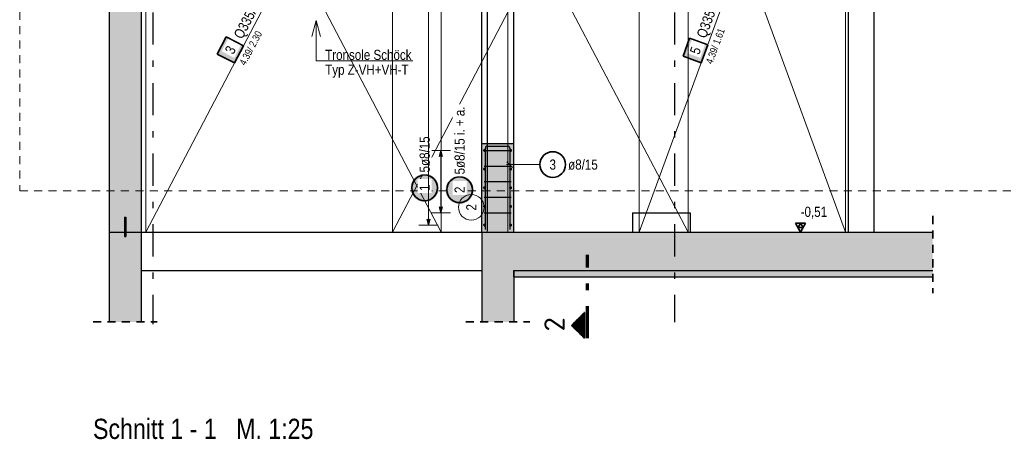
# Model space of a CAD drawing. Header units: millimetres. Extents: x -47 to 138, y -47 to 66.
# Tile 9 of 20: x 15.52 to 30.85, y 22.93 to 29.47. Entities that reach past the tile are written whole.
import ezdxf
from ezdxf.enums import TextEntityAlignment as Align

# ---------------------------------------------------------------- set-up
doc = ezdxf.new("R2010")
doc.units = ezdxf.units.MM
doc.linetypes.add('DASHDOTX2', pattern=[2, 1, -0.5, 0, -0.5])
doc.linetypes.add('HIDDEN', pattern=[0.375, 0.25, -0.125])
doc.layers.add('nplo Bewehrung', color=7, linetype='Continuous', lineweight=20)
doc.layers.add('Schraffuren', color=7, linetype='Continuous', lineweight=20)
doc.styles.add('Arial Narrow', font='ARIALN.TTF')
doc.styles.add('isocp', font='isocp', dxfattribs={"width": 1.1})

msp = doc.modelspace()

# ---------------------------------------------------------------- hatches: boundary and pattern name
at = {"lineweight": 18, "true_color": 0xffffff}
msp.add_hatch(color=7, dxfattribs=at).paths.add_polyline_path([(18.738944, 29.199044), (18.599719, 28.933306), (18.865457, 28.794081), (19.004682, 29.059819)])
at = {"lineweight": 35, "true_color": 0xffffff}
msp.add_hatch(color=7, dxfattribs=at).paths.add_polyline_path([(25.949713, 29.178856), (25.8467, 28.897097), (26.128459, 28.794084), (26.231472, 29.075844)])
at = {"lineweight": 25, "true_color": 0xffffff}
msp.add_hatch(color=7, dxfattribs=at).paths.add_polyline_path([(22.046666, 26.848595), (22.046532, 26.856273), (22.04613, 26.863941), (22.045461, 26.871591), (22.044525, 26.879213), (22.043323, 26.886798), (22.041858, 26.894336), (22.040131, 26.901818), (22.038143, 26.909235), (22.035898, 26.916579), (22.033398, 26.923839), (22.030646, 26.931008), (22.027646, 26.938077), (22.0244, 26.945037), (22.020914, 26.951879), (22.017191, 26.958595), (22.013236, 26.965177), (22.009054, 26.971617), (22.004649, 26.977908), (22.000028, 26.98404), (21.995196, 26.990008), (21.990158, 26.995804), (21.98492, 27.00142), (21.979491, 27.00685), (21.973874, 27.012087), (21.968079, 27.017125), (21.962111, 27.021957), (21.955978, 27.026579), (21.949688, 27.030983), (21.943248, 27.035166), (21.936666, 27.039121), (21.929949, 27.042843), (21.923107, 27.04633), (21.916148, 27.049575), (21.909079, 27.052575), (21.90191, 27.055327), (21.894649, 27.057827), (21.887306, 27.060073), (21.879889, 27.06206), (21.872406, 27.063787), (21.864868, 27.065253), (21.857284, 27.066454), (21.849662, 27.06739), (21.842012, 27.068059), (21.834344, 27.068461), (21.826666, 27.068595), (21.818988, 27.068461), (21.811319, 27.068059), (21.803669, 27.06739), (21.796048, 27.066454), (21.788463, 27.065253), (21.780925, 27.063787), (21.773443, 27.06206), (21.766026, 27.060073), (21.758682, 27.057827), (21.751421, 27.055327), (21.744252, 27.052575), (21.737184, 27.049575), (21.730224, 27.04633), (21.723382, 27.042843), (21.716666, 27.039121), (21.710084, 27.035166), (21.703643, 27.030983), (21.697353, 27.026579), (21.69122, 27.021957), (21.685252, 27.017125), (21.679457, 27.012087), (21.673841, 27.00685), (21.668411, 27.00142), (21.663174, 26.995804), (21.658136, 26.990008), (21.653303, 26.98404), (21.648682, 26.977908), (21.644277, 26.971617), (21.640095, 26.965177), (21.63614, 26.958595), (21.632417, 26.951879), (21.628931, 26.945037), (21.625686, 26.938077), (21.622685, 26.931008), (21.619933, 26.923839), (21.617433, 26.916579), (21.615188, 26.909235), (21.613201, 26.901818), (21.611473, 26.894336), (21.610008, 26.886798), (21.608807, 26.879213), (21.607871, 26.871591), (21.607202, 26.863941), (21.6068, 26.856273), (21.606666, 26.848595), (21.6068, 26.840917), (21.607202, 26.833249), (21.607871, 26.825599), (21.608807, 26.817977), (21.610008, 26.810392), (21.611473, 26.802854), (21.613201, 26.795372), (21.615188, 26.787955), (21.617433, 26.780611), (21.619933, 26.773351), (21.622685, 26.766181), (21.625686, 26.759113), (21.628931, 26.752153), (21.632417, 26.745311), (21.63614, 26.738595), (21.640095, 26.732013), (21.644277, 26.725572), (21.648682, 26.719282), (21.653303, 26.713149), (21.658136, 26.707182), (21.663174, 26.701386), (21.668411, 26.69577), (21.673841, 26.69034), (21.679457, 26.685103), (21.685252, 26.680065), (21.69122, 26.675233), (21.697353, 26.670611), (21.703643, 26.666207), (21.710084, 26.662024), (21.716666, 26.658069), (21.723382, 26.654346), (21.730224, 26.65086), (21.737184, 26.647615), (21.744252, 26.644614), (21.751421, 26.641863), (21.758682, 26.639362), (21.766026, 26.637117), (21.773443, 26.63513), (21.780925, 26.633402), (21.788463, 26.631937), (21.796048, 26.630736), (21.803669, 26.6298), (21.811319, 26.629131), (21.818988, 26.628729), (21.826666, 26.628595), (21.834344, 26.628729), (21.842012, 26.629131), (21.849662, 26.6298), (21.857284, 26.630736), (21.864868, 26.631937), (21.872406, 26.633402), (21.879889, 26.63513), (21.887306, 26.637117), (21.894649, 26.639362), (21.90191, 26.641863), (21.909079, 26.644614), (21.916148, 26.647615), (21.923107, 26.65086), (21.929949, 26.654346), (21.936666, 26.658069), (21.943248, 26.662024), (21.949688, 26.666207), (21.955978, 26.670611), (21.962111, 26.675233), (21.968079, 26.680065), (21.973874, 26.685103), (21.979491, 26.69034), (21.98492, 26.69577), (21.990158, 26.701386), (21.995196, 26.707182), (22.000028, 26.713149), (22.004649, 26.719282), (22.009054, 26.725572), (22.013236, 26.732013), (22.017191, 26.738595), (22.020914, 26.745311), (22.0244, 26.752153), (22.027646, 26.759113), (22.030646, 26.766181), (22.033398, 26.773351), (22.035898, 26.780611), (22.038143, 26.787955), (22.040131, 26.795372), (22.041858, 26.802854), (22.043323, 26.810392), (22.044525, 26.817977), (22.045461, 26.825599), (22.04613, 26.833249)])
at = {"lineweight": 50, "true_color": 0xffffff}
msp.add_hatch(color=7, dxfattribs=at).paths.add_polyline_path([(22.590523, 26.817842), (22.590389, 26.82552), (22.589987, 26.833189), (22.589318, 26.840838), (22.588382, 26.84846), (22.587181, 26.856045), (22.585716, 26.863583), (22.583988, 26.871065), (22.582001, 26.878482), (22.579756, 26.885826), (22.577256, 26.893087), (22.574504, 26.900256), (22.571503, 26.907324), (22.568258, 26.914284), (22.564772, 26.921126), (22.561049, 26.927842), (22.557094, 26.934424), (22.552912, 26.940865), (22.548507, 26.947155), (22.543886, 26.953288), (22.539053, 26.959255), (22.534015, 26.965051), (22.528778, 26.970667), (22.523348, 26.976097), (22.517732, 26.981334), (22.511937, 26.986372), (22.505969, 26.991205), (22.499836, 26.995826), (22.493546, 27.00023), (22.487106, 27.004413), (22.480523, 27.008368), (22.473807, 27.012091), (22.466965, 27.015577), (22.460005, 27.018822), (22.452937, 27.021823), (22.445768, 27.024575), (22.438507, 27.027075), (22.431164, 27.02932), (22.423746, 27.031307), (22.416264, 27.033035), (22.408726, 27.0345), (22.401141, 27.035701), (22.39352, 27.036637), (22.38587, 27.037306), (22.378201, 27.037708), (22.370523, 27.037842), (22.362845, 27.037708), (22.355177, 27.037306), (22.347527, 27.036637), (22.339905, 27.035701), (22.332321, 27.0345), (22.324783, 27.033035), (22.317301, 27.031307), (22.309883, 27.02932), (22.30254, 27.027075), (22.295279, 27.024575), (22.28811, 27.021823), (22.281041, 27.018822), (22.274082, 27.015577), (22.26724, 27.012091), (22.260523, 27.008368), (22.253941, 27.004413), (22.247501, 27.00023), (22.241211, 26.995826), (22.235078, 26.991205), (22.22911, 26.986372), (22.223315, 26.981334), (22.217698, 26.976097), (22.212269, 26.970667), (22.207031, 26.965051), (22.201994, 26.959255), (22.197161, 26.953288), (22.19254, 26.947155), (22.188135, 26.940865), (22.183953, 26.934424), (22.179998, 26.927842), (22.176275, 26.921126), (22.172789, 26.914284), (22.169543, 26.907324), (22.166543, 26.900256), (22.163791, 26.893087), (22.161291, 26.885826), (22.159046, 26.878482), (22.157058, 26.871065), (22.155331, 26.863583), (22.153866, 26.856045), (22.152664, 26.84846), (22.151729, 26.840838), (22.151059, 26.833189), (22.150657, 26.82552), (22.150523, 26.817842), (22.150657, 26.810164), (22.151059, 26.802496), (22.151729, 26.794846), (22.152664, 26.787224), (22.153866, 26.77964), (22.155331, 26.772102), (22.157058, 26.764619), (22.159046, 26.757202), (22.161291, 26.749858), (22.163791, 26.742598), (22.166543, 26.735429), (22.169543, 26.72836), (22.172789, 26.7214), (22.176275, 26.714558), (22.179998, 26.707842), (22.183953, 26.70126), (22.188135, 26.69482), (22.19254, 26.688529), (22.197161, 26.682397), (22.201994, 26.676429), (22.207031, 26.670633), (22.212269, 26.665017), (22.217698, 26.659587), (22.223315, 26.65435), (22.22911, 26.649312), (22.235078, 26.64448), (22.241211, 26.639858), (22.247501, 26.635454), (22.253941, 26.631272), (22.260523, 26.627317), (22.26724, 26.623594), (22.274082, 26.620107), (22.281041, 26.616862), (22.28811, 26.613862), (22.295279, 26.61111), (22.30254, 26.60861), (22.309883, 26.606365), (22.317301, 26.604377), (22.324783, 26.60265), (22.332321, 26.601184), (22.339905, 26.599983), (22.347527, 26.599047), (22.355177, 26.598378), (22.362845, 26.597976), (22.370523, 26.597842), (22.378201, 26.597976), (22.38587, 26.598378), (22.39352, 26.599047), (22.401141, 26.599983), (22.408726, 26.601184), (22.416264, 26.60265), (22.423746, 26.604377), (22.431164, 26.606365), (22.438507, 26.60861), (22.445768, 26.61111), (22.452937, 26.613862), (22.460005, 26.616862), (22.466965, 26.620107), (22.473807, 26.623594), (22.480523, 26.627317), (22.487106, 26.631272), (22.493546, 26.635454), (22.499836, 26.639858), (22.505969, 26.64448), (22.511937, 26.649312), (22.517732, 26.65435), (22.523348, 26.659587), (22.528778, 26.665017), (22.534015, 26.670633), (22.539053, 26.676429), (22.543886, 26.682397), (22.548507, 26.688529), (22.552912, 26.69482), (22.557094, 26.70126), (22.561049, 26.707842), (22.564772, 26.714558), (22.568258, 26.7214), (22.571503, 26.72836), (22.574504, 26.735429), (22.577256, 26.742598), (22.579756, 26.749858), (22.582001, 26.757202), (22.583988, 26.764619), (22.585716, 26.772102), (22.587181, 26.77964), (22.588382, 26.787224), (22.589318, 26.794846), (22.589987, 26.802496)])
at = {"lineweight": 25, "true_color": 0xcef2bf}
for points in [[(16.915462, 25.56008), (17.415455, 25.560082), (17.415455, 26.160082), (16.915462, 26.160082)], [(22.715462, 25.56008), (29.731967, 25.56008), (29.731967, 26.16008), (22.715462, 26.16008)], [(16.915462, 24.760082), (17.415462, 24.760082), (17.415462, 25.56008), (16.915462, 25.56008)], [(22.715462, 24.760082), (23.215462, 24.760082), (23.215462, 25.56008), (22.715462, 25.56008)]]:
    msp.add_hatch(color=254, dxfattribs=at).paths.add_polyline_path(points)
at = {"lineweight": 50}
h = msp.add_hatch(dxfattribs=at)
h.set_pattern_fill('Mau', color=4, scale=0.01, angle=-180, style=0, pattern_type=2)
h.set_pattern_definition([(-180, (0, 0), (2e-18, -0.02), [])])
h.paths.add_polyline_path([(24.311501, 24.906776), (24.111501, 24.706776), (24.311501, 24.506776)])
at = {"layer": 'Schraffuren', "lineweight": 25, "true_color": 0xd7ffd7}
for points in [[(16.915455, 26.160082), (17.415455, 26.160082), (17.415449, 34.960082), (16.915449, 34.960082)], [(22.71071, 26.160082), (23.21071, 26.160082), (23.21071, 27.540082), (22.71071, 27.540082)]]:
    msp.add_hatch(color=254, dxfattribs=at).paths.add_polyline_path(points)
at = {"layer": 'Schraffuren', "lineweight": 25, "true_color": 0xff0000}
msp.add_hatch(color=1, dxfattribs=at).paths.add_polyline_path([(17.155462, 26.09008), (17.175462, 26.09008), (17.175462, 26.39008), (17.155462, 26.39008)])
at = {"layer": 'Schraffuren', "lineweight": 25, "true_color": 0xeaffea}
msp.add_hatch(color=7, dxfattribs=at).paths.add_polyline_path([(23.21071, 25.460082), (29.731967, 25.460082), (29.731967, 25.560082), (23.21071, 25.560082)])

# ---------------------------------------------------------------- linework, layer by layer
at = {"color": 3, "linetype": 'DASHDOTX2', "lineweight": 25, "ltscale": 0.5}
for p, q in [((17.595448, 38.381043), (17.595448, 24.724506)), ((25.715448, 38.381043), (25.715448, 24.753787))]:
    msp.add_line(p, q, dxfattribs=at)
at = {"color": 9, "linetype": 'HIDDEN', "lineweight": 0, "ltscale": 0.5}
for p, q in [((15.524398, 35.216646), (15.524398, 26.803692)), ((15.524398, 26.803692), (38.73886, 26.803692))]:
    msp.add_line(p, q, dxfattribs=at)
at = {"color": 9, "linetype": 'Continuous', "lineweight": 0, "ltscale": 0.5}
for p, q in [((17.485455, 34.94008), (17.485455, 26.160084)), ((21.325455, 34.940089), (21.325455, 26.160091)), ((22.085452, 26.160084), (22.085452, 34.94008)), ((25.165456, 34.94008), (25.165456, 26.160084)), ((28.375465, 26.160084), (28.375465, 34.94008)), ((17.485455, 26.160084), (22.085452, 26.160084)), ((17.485455, 26.160084), (17.485455, 26.160084)), ((21.325455, 26.160091), (25.925453, 26.160091)), ((25.165456, 26.160084), (28.375465, 26.160084)), ((25.165456, 26.160084), (25.165456, 26.160084))]:
    msp.add_line(p, q, dxfattribs=at)
at = {"color": 7, "linetype": 'Continuous', "lineweight": 18, "ltscale": 0.5}
for p, q in [((17.485458, 34.94008), (17.485458, 26.160082)), ((22.085455, 34.94008), (17.485458, 26.160082)), ((21.325455, 34.940093), (21.325455, 26.160095)), ((21.325455, 26.160095), (25.925453, 34.940093)), ((22.085455, 26.160082), (22.085455, 34.94008)), ((25.165457, 34.940082), (25.165457, 26.160085)), ((28.375465, 34.940082), (25.165457, 26.160085)), ((25.925453, 26.160095), (25.925453, 34.940093)), ((28.375465, 26.160085), (28.375465, 34.940082)), ((17.485458, 26.160082), (22.085455, 26.160082)), ((21.325455, 26.160095), (25.925453, 26.160095)), ((22.085455, 26.160082), (22.085455, 26.160082)), ((25.165457, 26.160085), (28.375465, 26.160085)), ((25.165457, 26.160085), (25.165457, 26.160085))]:
    msp.add_line(p, q, dxfattribs=at)
at = {"color": 3, "linetype": 'Continuous', "lineweight": 25}
for p, q in [((22.71071, 31.560082), (22.71071, 27.540082)), ((23.21071, 31.560082), (23.21071, 27.540082)), ((28.415496, 30.580082), (28.415496, 26.160082)), ((28.815496, 30.580082), (28.815496, 26.160082)), ((25.05942, 26.460082), (25.959421, 26.460082)), ((25.05942, 26.460082), (25.05942, 26.160082)), ((25.959421, 26.460082), (25.959421, 26.160082)), ((17.415455, 26.160082), (22.71071, 26.160082)), ((17.415455, 25.560082), (22.715462, 25.560082))]:
    msp.add_line(p, q, dxfattribs=at)
at = {"color": 5, "linetype": 'Continuous', "lineweight": 18}
for p, q in [((20.070189, 29.205951), (20.137176, 29.455951)), ((20.137176, 28.829361), (20.137176, 29.455951)), ((20.137176, 29.455951), (20.204164, 29.205951)), ((20.137176, 28.829361), (21.640042, 28.829361))]:
    msp.add_line(p, q, dxfattribs=at)
at = {"color": 2, "linetype": 'Continuous', "lineweight": 35, "ltscale": 0.5}
for p, q in [((18.738944, 29.199044), (18.599719, 28.933306)), ((19.004682, 29.059819), (18.738944, 29.199044)), ((25.949713, 29.178856), (25.8467, 28.897097)), ((26.231472, 29.075844), (25.949713, 29.178856)), ((18.865457, 28.794081), (19.004682, 29.059819)), ((26.128459, 28.794084), (26.231472, 29.075844)), ((18.599719, 28.933306), (18.865457, 28.794081)), ((25.8467, 28.897097), (26.128459, 28.794084)), ((27.755416, 26.296475), (27.597916, 26.296475)), ((27.597916, 26.296475), (27.676666, 26.16008)), ((27.676666, 26.296475), (27.637291, 26.228277)), ((27.637291, 26.228277), (27.716041, 26.228277)), ((27.676666, 26.16008), (27.755416, 26.296475)), ((27.716041, 26.228277), (27.676666, 26.296475))]:
    msp.add_line(p, q, dxfattribs=at)
at = {"color": 5, "linetype": 'Continuous', "lineweight": 18, "ltscale": 0.5}
for p, q in [((22.226666, 27.432083), (21.926666, 27.432083)), ((22.076666, 26.458082), (22.076666, 27.432083)), ((23.619106, 27.211148), (23.10071, 27.211148)), ((21.926666, 26.458082), (22.226666, 26.458082)), ((21.737731, 26.2681), (22.037731, 26.2681))]:
    msp.add_line(p, q, dxfattribs=at)
at = {"color": 3, "linetype": 'Continuous', "lineweight": 25, "ltscale": 0.5}
for p, q in [((22.076666, 27.432083), (22.049871, 27.332083)), ((22.103461, 27.332083), (22.076666, 27.432083)), ((22.75071, 27.432083), (23.17071, 27.432083)), ((22.77071, 26.200082), (22.77071, 27.468082)), ((22.80271, 27.500082), (23.11871, 27.500082)), ((23.15071, 27.468082), (23.15071, 26.200082)), ((22.75071, 27.188583), (23.17071, 27.188583)), ((23.106516, 27.255343), (23.194904, 27.166954)), ((22.75071, 26.945083), (23.17071, 26.945083)), ((22.75071, 26.701582), (23.17071, 26.701582)), ((22.049871, 26.558082), (22.076666, 26.458082)), ((22.076666, 26.458082), (22.103461, 26.558082)), ((21.860936, 26.3681), (21.887731, 26.2681)), ((21.887731, 26.2681), (21.914526, 26.3681)), ((22.75071, 26.458082), (23.17071, 26.458082)), ((27.597916, 26.16008), (28.083016, 26.16008))]:
    msp.add_line(p, q, dxfattribs=at)
at = {"color": 2, "linetype": 'HIDDEN', "lineweight": 35, "ltscale": 0.5}
for p, q in [((29.731967, 26.41008), (29.731967, 25.210082)), ((16.665462, 24.760082), (17.665462, 24.760082)), ((22.465462, 24.760082), (23.465462, 24.760082))]:
    msp.add_line(p, q, dxfattribs=at)
at = {"color": 1, "linetype": 'DASHDOTX2', "lineweight": 70, "ltscale": 0.5}
msp.add_line((24.361501, 24.506776), (24.361501, 25.806776), dxfattribs=at)
at = {"color": 2, "linetype": 'Continuous', "lineweight": 35}
for p, q in [((24.111501, 24.706776), (24.311501, 24.906776)), ((24.311501, 24.506776), (24.311501, 24.906776)), ((24.311501, 24.506776), (24.111501, 24.706776))]:
    msp.add_line(p, q, dxfattribs=at)
at = {"color": 4, "linetype": 'Continuous', "lineweight": 50, "ltscale": 0.5}
for centre, radius in [((22.75871, 27.432081), 0.008), ((22.75871, 27.432081), 0.008), ((22.75871, 27.432081), 0.0072), ((22.75871, 27.432081), 0.0056), ((22.75871, 27.432081), 0.004), ((22.75871, 27.432081), 0.0024), ((22.75871, 27.432081), 0.0008), ((23.16271, 27.432082), 0.008), ((23.16271, 27.432082), 0.008), ((23.16271, 27.432082), 0.0072), ((23.16271, 27.432082), 0.0056), ((23.16271, 27.432082), 0.004), ((23.16271, 27.432082), 0.0024), ((23.16271, 27.432082), 0.0008), ((22.75871, 27.141081), 0.008), ((22.75871, 27.141081), 0.008), ((22.75871, 27.141081), 0.0072), ((22.75871, 27.141081), 0.0056), ((22.75871, 27.141081), 0.004), ((22.75871, 27.141081), 0.0024), ((22.75871, 27.141081), 0.0008), ((23.16271, 27.141082), 0.008), ((23.16271, 27.141082), 0.008), ((23.16271, 27.141082), 0.0072), ((23.16271, 27.141082), 0.0056), ((23.16271, 27.141082), 0.004), ((23.16271, 27.141082), 0.0024), ((23.16271, 27.141082), 0.0008), ((22.75871, 26.850081), 0.008), ((22.75871, 26.850081), 0.008), ((22.75871, 26.850081), 0.0072), ((22.75871, 26.850081), 0.0056), ((22.75871, 26.850081), 0.004), ((22.75871, 26.850081), 0.0024), ((22.75871, 26.850081), 0.0008), ((23.16271, 26.850082), 0.008), ((23.16271, 26.850082), 0.008), ((23.16271, 26.850082), 0.0072), ((23.16271, 26.850082), 0.0056), ((23.16271, 26.850082), 0.004), ((23.16271, 26.850082), 0.0024), ((23.16271, 26.850082), 0.0008), ((22.75871, 26.559082), 0.008), ((22.75871, 26.559082), 0.008), ((22.75871, 26.559082), 0.0072), ((22.75871, 26.559082), 0.0056), ((22.75871, 26.559082), 0.004), ((22.75871, 26.559082), 0.0024), ((22.75871, 26.559082), 0.0008), ((23.16271, 26.559082), 0.008), ((23.16271, 26.559082), 0.008), ((23.16271, 26.559082), 0.0072), ((23.16271, 26.559082), 0.0056), ((23.16271, 26.559082), 0.004), ((23.16271, 26.559082), 0.0024), ((23.16271, 26.559082), 0.0008), ((22.75871, 26.268082), 0.008), ((22.75871, 26.268082), 0.008), ((22.75871, 26.268082), 0.0072), ((22.75871, 26.268082), 0.0056), ((22.75871, 26.268082), 0.004), ((22.75871, 26.268082), 0.0024), ((22.75871, 26.268082), 0.0008), ((23.16271, 26.268083), 0.008), ((23.16271, 26.268083), 0.008), ((23.16271, 26.268083), 0.0072), ((23.16271, 26.268083), 0.0056), ((23.16271, 26.268083), 0.004), ((23.16271, 26.268083), 0.0024), ((23.16271, 26.268083), 0.0008)]:
    msp.add_circle(centre, radius, dxfattribs=at)
at = {"color": 2, "linetype": 'Continuous', "lineweight": 35, "ltscale": 0.5}
for centre in [(23.819106, 27.211148), (21.826666, 26.848595), (22.370523, 26.817842)]:
    msp.add_circle(centre, 0.2, dxfattribs=at)
at = {"color": 9, "linetype": 'Continuous', "lineweight": 0}
for centre in [(21.71071, 26.160094), (22.71071, 26.160094), (29.731967, 26.16008)]:
    msp.add_circle(centre, 0.00222, dxfattribs=at)
at = {"color": 3, "linetype": 'Continuous', "lineweight": 25, "ltscale": 0.5}
for centre, start, end in [((22.80271, 27.468082), 90, 180), ((23.11871, 27.468082), 0, 90)]:
    msp.add_arc(centre, 0.032, start, end, dxfattribs=at)
at = {"layer": 'nplo Bewehrung', "color": 9, "linetype": 'Continuous', "lineweight": 0, "ltscale": 0.5}
for p, q in [((22.80071, 26.160082), (22.80071, 34.960082)), ((22.80071, 26.160082), (22.80071, 34.960082)), ((23.12071, 26.160082), (23.12071, 34.960082)), ((23.12071, 26.160082), (23.12071, 34.960082)), ((22.80271, 26.180082), (22.80271, 32.560082)), ((23.11871, 26.180082), (23.11871, 32.560082))]:
    msp.add_line(p, q, dxfattribs=at)
at = {"layer": 'Schraffuren', "color": 3, "linetype": 'Continuous', "lineweight": 25}
for p, q in [((16.915462, 34.960094), (16.915462, 26.160082)), ((17.415462, 34.960094), (17.415462, 26.160082)), ((22.71071, 27.540082), (23.21071, 27.540082)), ((22.71071, 27.540082), (22.71071, 26.160082)), ((23.21071, 27.540082), (23.21071, 26.160082)), ((17.155462, 26.39008), (17.175462, 26.39008)), ((17.155462, 26.39008), (17.155462, 26.09008)), ((17.175462, 26.39008), (17.175462, 26.09008)), ((16.915455, 26.160082), (17.415455, 26.160082)), ((16.915462, 26.160082), (16.915462, 25.56008)), ((17.155462, 26.09008), (17.175462, 26.09008)), ((17.415462, 26.160082), (17.415462, 25.56008)), ((22.71071, 26.160082), (23.21071, 26.160082)), ((22.715462, 26.16008), (22.715462, 25.56008)), ((23.21071, 26.160082), (29.731967, 26.160082)), ((16.915462, 25.56008), (16.915462, 24.760082)), ((17.415462, 25.56008), (17.415462, 24.760082)), ((22.715462, 25.56008), (22.715462, 24.760082)), ((23.21071, 25.560082), (23.215462, 25.560082)), ((23.21071, 25.560082), (23.21071, 25.460082)), ((23.21071, 25.460082), (29.731967, 25.460082)), ((23.215462, 25.560082), (29.731967, 25.560082)), ((23.215462, 25.56008), (23.215462, 24.760082))]:
    msp.add_line(p, q, dxfattribs=at)

# ---------------------------------------------------------------- texts
at = {"color": 2, "lineweight": 35, "style": 'Arial Narrow'}
for s, p in [('Tronsole Schöck', (20.278164, 28.840967)), ('Typ Z-VH+VH-T', (20.278164, 28.610084))]:
    msp.add_text(s, height=0.1575, dxfattribs=at).set_placement(p)
at = {"color": 2, "lineweight": 35, "style": 'isocp', "width": 1.15}
msp.add_text('2', height=0.315, rotation=90, dxfattribs=at).set_placement((24.003852, 24.72242), align=Align.CENTER)
at = {"color": 1, "lineweight": 70, "style": 'Arial Narrow'}
msp.add_text('Schnitt 1 - 1   M. 1:25', height=0.315, dxfattribs=at).set_placement((16.665449, 22.936924))
at = {"color": 2, "lineweight": 35, "char_height": 0.1575, "attachment_point": 1, "line_spacing_factor": 0.9, "style": 'Arial Narrow'}
for s, insert in [('3', (23.769494, 27.289898)), ('ø8/15', (24.059106, 27.289898)), (' -0,51', (27.627841, 26.55383))]:
    msp.add_mtext(s, dxfattribs=dict(at, insert=insert))
at = {"color": 9, "lineweight": 0, "insert": (22.473307, 26.495526), "char_height": 0.1575, "attachment_point": 1, "rotation": 90, "line_spacing_factor": 0.9, "style": 'Arial Narrow'}
msp.add_mtext('2', dxfattribs=at)

# ---------------------------------------------------------------- next in the draw order: texts
at = {"color": 2, "lineweight": 35, "char_height": 0.1575, "attachment_point": 1, "line_spacing_factor": 0.9, "style": 'Arial Narrow', "bg_fill": 3, "box_fill_scale": 1.2, "bg_fill_color": 256, "bg_fill_true_color": 13158600, "bg_fill_transparency": 0}
for s, insert, rotation in [('Q335A', (18.846828, 29.227191), 62.3491554), ('Q335A', (26.05295, 29.220968), 69.9173467), ('3', (18.70942, 28.989163), 62.3491554), ('5', (25.948088, 28.966915), 69.9173467)]:
    msp.add_mtext(s, dxfattribs=dict(at, insert=insert, rotation=rotation))

# ---------------------------------------------------------------- next in the draw order: linework, layer by layer
at = {"color": 9, "linetype": 'Continuous', "lineweight": 0, "ltscale": 0.5}
for q in [(21.325455, 34.940089), (25.925453, 34.940089)]:
    msp.add_line((25.925453, 26.160091), q, dxfattribs=at)

# ---------------------------------------------------------------- next in the draw order: texts
at = {"color": 2, "lineweight": 35, "char_height": 0.1125, "attachment_point": 1, "line_spacing_factor": 0.9, "style": 'Arial Narrow', "bg_fill": 3, "box_fill_scale": 1.2, "bg_fill_color": 256, "bg_fill_true_color": 13158600, "bg_fill_transparency": 0}
for s, insert, rotation in [(' 4.39/ 1.61', (26.184811, 28.773482), 69.9173467), (' 4.39/ 2.30', (18.918604, 28.766236), 62.3491554)]:
    msp.add_mtext(s, dxfattribs=dict(at, insert=insert, rotation=rotation))

# ---------------------------------------------------------------- next in the draw order: linework, layer by layer
at = {"color": 9, "linetype": 'Continuous', "lineweight": 0, "ltscale": 0.5}
for p, q in [((17.485455, 34.94008), (22.085452, 26.160084)), ((25.165456, 34.94008), (28.375465, 26.160084))]:
    msp.add_line(p, q, dxfattribs=at)

# ---------------------------------------------------------------- next in the draw order: texts
at = {"color": 2, "lineweight": 35, "char_height": 0.1575, "attachment_point": 1, "rotation": 90, "line_spacing_factor": 0.9, "style": 'Arial Narrow', "bg_fill": 3, "box_fill_scale": 1.2, "bg_fill_color": 256, "bg_fill_true_color": 13158600, "bg_fill_transparency": 0}
for s, insert in [('5ø8/15 i. + a.', (22.291773, 27.057842)), ('2', (22.291773, 26.76823))]:
    msp.add_mtext(s, dxfattribs=dict(at, insert=insert))

# ---------------------------------------------------------------- next in the draw order: linework, layer by layer
at = {"color": 9, "linetype": 'Continuous', "lineweight": 0, "ltscale": 0.5}
msp.add_circle((22.552057, 26.545139), 0.2, dxfattribs=at)

# ---------------------------------------------------------------- next in the draw order: texts
at = {"color": 2, "lineweight": 35, "char_height": 0.1575, "attachment_point": 1, "rotation": 90, "line_spacing_factor": 0.9, "style": 'Arial Narrow', "bg_fill": 3, "box_fill_scale": 1.2, "bg_fill_color": 256, "bg_fill_true_color": 13158600, "bg_fill_transparency": 0}
for s, insert in [('5ø8/15', (21.747916, 27.088595)), ('1', (21.747916, 26.798982))]:
    msp.add_mtext(s, dxfattribs=dict(at, insert=insert))

# ---------------------------------------------------------------- next in the draw order: linework, layer by layer
at = {"color": 5, "linetype": 'Continuous', "lineweight": 18, "ltscale": 0.5}
msp.add_line((21.887731, 34.852094), (21.887731, 26.2681), dxfattribs=at)

doc.saveas('drawing.dxf')
